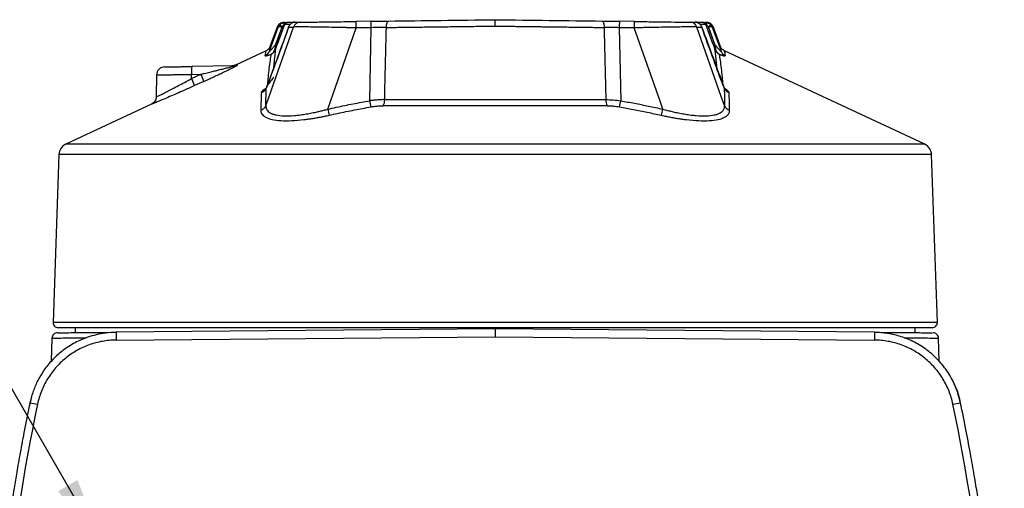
# Model space of a CAD drawing. Header units: millimetres. Extents: x 19 to 819, y 19 to 629.
# Tile 43 of 50: x 593 to 727, y 268 to 332. Entities that reach past the tile are written whole.
import ezdxf

# ---------------------------------------------------------------- set-up
doc = ezdxf.new("R2010")
doc.units = ezdxf.units.MM
doc.header["$LTSCALE"] = 3
doc.layers.add('DIMENSIONS', color=140, linetype='Continuous', lineweight=25)
doc.styles.add('SLDTEXTSTYLE0', font='TXT', dxfattribs={"width": 0.7})
doc.dimstyles.new('SLDDIMSTYLE3', dxfattribs={"dimtxt": 6.474023, "dimasz": 9.906, "dimexe": 0, "dimexo": 0.0625, "dimgap": 1.618506, "dimtad": 0, "dimtih": 1, "dimtoh": 1, "dimrnd": 1e-09, "dimzin": 4, "dimdsep": 46, "dimtxsty": 'SLDTEXTSTYLE0', "dimsah": 1, "dimcen": 0, "dimadec": 0, "dimazin": 1, "dimtfac": 1, "dimtofl": 0, "dimtmove": 0, "dimatfit": 3, "dimfxl": 0, "dimfrac": 2, "dimtolj": 1, "dimtzin": 12, "dimarcsym": 0})

# ---------------------------------------------------------------- blocks, each defined once
blk = doc.blocks.new('_D_7')
at = {"layer": 'DIMENSIONS'}
for p, q in [((548.61, 297.77), (546.44, 297.77)), ((546.44, 297.77), (546.44, 287.48)), ((567.85, 297.77), (570.03, 297.77)), ((570.03, 297.77), (570.03, 287.48)), ((587.57, 288.37), (576.96, 288.37)), ((604.11, 259.72), (587.57, 288.37)), ((546.44, 287.48), (548.61, 287.48)), ((570.03, 287.48), (567.85, 287.48))]:
    blk.add_line(p, q, dxfattribs=at)
blk.add_solid([(604.11, 259.72), (600.48, 269.07), (597.84, 267.54)], dxfattribs=at)
at = {"layer": 'DIMENSIONS', "char_height": 6.35, "attachment_point": 1, "style": 'SLDTEXTSTYLE0'}
for s, insert in [('%%c', (546.42, 307.41)), ('9.0', (556.19, 307.41)), ('0.35', (548.61, 295.67)), ('(4X)', (548.8, 283.93))]:
    blk.add_mtext(s, dxfattribs=dict(at, insert=insert))

msp = doc.modelspace()

# ---------------------------------------------------------------- linework, layer by layer
for p, q in [((640.459, 331.562), (638.424, 331.536)), ((676.304, 331.536), (674.269, 331.562)), ((626.58, 321.332), (629.897, 330.783)), ((626.618, 327.482), (627.81, 330.756)), ((627.66, 330.759), (626.683, 328.075)), ((627.502, 328.462), (628.34, 330.764)), ((627.516, 328.46), (628.365, 330.79)), ((628.67, 331.111), (627.682, 328.399)), ((629.229, 330.775), (629.24, 330.802)), ((634.549, 319.595), (638.437, 330.665)), ((640.472, 330.691), (638.437, 330.665)), ((640.268, 320.735), (640.472, 330.691)), ((674.256, 330.691), (674.46, 320.735)), ((676.291, 330.665), (674.256, 330.691)), ((679.803, 320.667), (676.291, 330.665)), ((688.148, 321.332), (684.831, 330.783)), ((685.488, 330.802), (685.499, 330.775)), ((687.046, 328.399), (686.058, 331.111)), ((686.364, 330.79), (687.212, 328.46)), ((686.388, 330.764), (686.364, 330.79)), ((686.388, 330.764), (687.226, 328.462)), ((686.918, 330.756), (688.11, 327.482)), ((688.045, 328.075), (687.068, 330.759)), ((626.168, 327.548), (622.009, 325.608)), ((687.212, 328.46), (687.226, 328.462)), ((715.853, 314.815), (688.56, 327.548)), ((621.821, 325.509), (616.06, 325.409)), ((611.263, 324.33), (611.209, 321.246)), ((616.021, 323.772), (617.282, 324.35)), ((616.021, 323.772), (616.022, 324.328)), ((616.022, 324.328), (617.282, 324.35)), ((617.684, 323.372), (616.424, 322.794)), ((626.138, 320.071), (626.58, 321.332)), ((642.313, 320.89), (672.416, 320.89)), ((680.179, 319.595), (679.803, 320.667)), ((688.59, 320.071), (688.148, 321.332)), ((610.575, 320.274), (598.875, 314.815)), ((672.611, 320.056), (642.117, 320.056)), ((715.853, 314.815), (598.875, 314.815)), ((597.956, 313.427), (597.157, 290.548)), ((716.772, 313.427), (597.956, 313.427)), ((717.571, 290.548), (716.772, 313.427)), ((717.571, 290.548), (597.157, 290.548)), ((600.166, 289.815), (600.166, 289.148)), ((657.364, 289.647), (605.729, 289.196)), ((657.364, 289.647), (657.364, 288.585)), ((708.999, 289.196), (657.364, 289.647)), ((714.562, 289.148), (714.562, 289.815)), ((597.004, 288.404), (596.893, 285.238)), ((605.729, 289.196), (605.065, 289.134)), ((605.729, 289.196), (605.738, 288.134)), ((605.738, 288.134), (657.364, 288.585)), ((657.364, 288.585), (708.99, 288.134)), ((708.999, 289.196), (708.99, 288.134)), ((710.762, 289.032), (708.999, 289.196)), ((717.835, 285.225), (717.724, 288.405)), ((594.004, 279.6), (593.929, 279.193)), ((594.138, 280.049), (594.004, 279.6)), ((594.004, 279.6), (594.011, 279.599)), ((594.011, 279.599), (595.04, 279.384)), ((719.688, 279.384), (720.718, 279.599)), ((720.718, 279.599), (720.724, 279.6)), ((720.804, 279.17), (720.724, 279.6))]:
    msp.add_line(p, q)
at = {"flags": 128}
for points in [[(628.733, 331.409), (628.697, 331.401), (628.663, 331.38), (628.631, 331.345), (628.603, 331.298), (628.578, 331.24), (628.559, 331.174), (628.545, 331.1), (628.537, 331.022)], [(642.537, 330.723), (642.547, 330.897), (642.567, 331.063), (642.597, 331.213), (642.635, 331.343), (642.681, 331.449), (642.732, 331.528), (642.787, 331.577), (642.845, 331.593)], [(671.883, 331.593), (671.941, 331.577), (671.996, 331.528), (672.047, 331.449), (672.093, 331.343), (672.131, 331.213), (672.161, 331.063), (672.181, 330.897), (672.191, 330.723)], [(686.191, 331.022), (686.183, 331.1), (686.169, 331.174), (686.15, 331.24), (686.126, 331.298), (686.097, 331.345), (686.065, 331.38), (686.031, 331.401), (685.995, 331.409)], [(627.991, 331.064), (628, 331.057), (628.02, 331.039), (628.053, 331.011), (628.097, 330.973), (628.149, 330.928), (628.209, 330.877), (628.273, 330.821), (628.34, 330.764)], [(628.037, 331.113), (628.044, 331.106), (628.064, 331.086), (628.095, 331.056), (628.135, 331.016), (628.185, 330.967), (628.241, 330.912), (628.301, 330.852), (628.365, 330.79)], [(686.364, 330.79), (686.427, 330.852), (686.487, 330.912), (686.543, 330.967), (686.593, 331.016), (686.634, 331.056), (686.664, 331.086), (686.684, 331.106), (686.691, 331.113)], [(686.737, 331.064), (686.729, 331.057), (686.708, 331.039), (686.675, 331.011), (686.631, 330.973), (686.579, 330.928), (686.519, 330.877), (686.455, 330.821), (686.388, 330.764)]]:
    msp.add_lwpolyline(points, dxfattribs=at)
for centre, radius, start, end in [((629.102, 330.953), 0.46, 90.7597, 160.02406), ((630.824, 330.452), 0.984, 90.8759, 160.30959), ((509.174, 329.173), 129.272, 0.6611, 1.04707), ((511.208, 329.2), 129.272, 0.6611, 1.04707), ((803.52, 329.2), 129.272, 178.95293, 179.3389), ((805.554, 329.173), 129.272, 178.95293, 179.3389), ((683.904, 330.452), 0.984, 19.69041, 89.1241), ((685.626, 330.953), 0.46, 19.97594, 89.2403), ((625.631, 327.848), 1.053, 293.54414, 339.67378), ((627.379, 327.817), 0.0987, 252.35509, 314.45874), ((687.349, 327.817), 0.0987, 225.54126, 287.64491), ((689.097, 327.848), 1.053, 200.32622, 246.45586), ((621.215, 324.685), 5.206, 172.00564, 183.92801), ((621.802, 326.594), 1.085, 271.0062, 295.18737), ((609.305, 320.435), 7.499, 18.3342, 26.41842), ((610.53, 321.002), 7.537, 18.33428, 26.37726), ((625.229, 322.857), 1.036, 286.55026, 337.66188), ((689.5, 322.857), 1.036, 202.33812, 253.44974), ((662.855, 324.636), 22.921, 189.79898, 191.9203), ((640.567, 320.859), 1.746, 332.61644, 1.002), ((674.161, 320.859), 1.746, 178.998, 207.38356), ((651.873, 324.636), 22.921, 348.0797, 350.20102), ((651.922, 323.386), 17.782, 192.30928, 195.07339), ((662.806, 323.386), 17.782, 344.92661, 347.69073), ((599.548, 313.371), 1.594, 115.01, 178), ((715.18, 313.371), 1.594, 2, 64.99), ((597.865, 290.523), 0.708, 178, 270), ((716.863, 290.523), 0.708, 270, 2)]:
    msp.add_arc(centre, radius, start, end)
for points, knots in [([(628.577, 331.407), (628.479, 331.397), (628.28, 331.377), (628.008, 331.235), (627.784, 331.025), (627.699, 330.843), (627.658, 330.754)], [0, 0, 0, 0, 0.2442056, 0.4999999, 0.7557942, 1, 1, 1, 1]), ([(628.037, 331.113), (628.058, 331.134), (628.1, 331.174), (628.167, 331.225), (628.232, 331.268), (628.296, 331.303), (628.379, 331.341), (628.485, 331.377), (628.611, 331.403), (628.693, 331.407), (628.733, 331.409)], [0, 0, 0, 0, 0.11520634, 0.22318528, 0.32352341, 0.41596661, 0.50039871, 0.67769002, 0.8441873, 1, 1, 1, 1]), ([(628.733, 331.409), (628.835, 331.41), (628.926, 331.411), (629.054, 331.413), (629.092, 331.413), (629.096, 331.413)], [0, 0, 0, 0, 0.5, 0.5, 1, 1, 1, 1]), ([(630.132, 331.427), (629.938, 331.424), (629.45, 331.418), (629.229, 331.415), (629.096, 331.413)], [0, 0, 0, 0, 0.3961976, 1, 1, 1, 1]), ([(630.132, 331.427), (630.108, 331.426), (630.059, 331.424), (629.982, 331.414), (629.902, 331.397), (629.82, 331.371), (629.709, 331.325), (629.561, 331.24), (629.462, 331.14), (629.407, 331.085)], [0, 0, 0, 0, 0.0918079, 0.1877003, 0.2878126, 0.3921742, 0.5007007, 0.722354, 1, 1, 1, 1]), ([(630.809, 331.436), (630.866, 331.437), (630.966, 331.438), (631.178, 331.441), (631.259, 331.442), (631.441, 331.444), (631.544, 331.445), (631.877, 331.45), (632.134, 331.453), (632.717, 331.461), (633.045, 331.465), (633.745, 331.474), (634.119, 331.479), (634.713, 331.487), (634.918, 331.49), (635.333, 331.495), (635.543, 331.498), (636.182, 331.506), (636.619, 331.512), (637.514, 331.524), (637.97, 331.53), (638.424, 331.536)], [0, 0, 0, 0, 0.125, 0.125, 0.1875, 0.1875, 0.25, 0.25, 0.375, 0.375, 0.5, 0.5, 0.625, 0.625, 0.6875, 0.6875, 0.75, 0.75, 0.875, 0.875, 1, 1, 1, 1]), ([(642.845, 331.593), (645.176, 331.624), (647.573, 331.655), (652.435, 331.719), (654.9, 331.751), (657.364, 331.783)], [0, 0, 0, 0, 0.5, 0.5, 1, 1, 1, 1]), ([(657.364, 330.913), (657.364, 330.946), (657.364, 331.012), (657.364, 331.108), (657.364, 331.201), (657.364, 331.288), (657.364, 331.369), (657.363, 331.442), (657.363, 331.507), (657.363, 331.564), (657.363, 331.614), (657.363, 331.655), (657.363, 331.689), (657.363, 331.717), (657.364, 331.738), (657.364, 331.755), (657.364, 331.767), (657.364, 331.775), (657.364, 331.78), (657.364, 331.783), (657.364, 331.783), (657.364, 331.783)], [0, 0, 0, 0, 0.0699344, 0.1397883, 0.2090848, 0.2773589, 0.3441731, 0.4091311, 0.4718877, 0.5321545, 0.5897028, 0.644362, 0.6960161, 0.7445977, 0.7900812, 0.8324759, 0.8718183, 0.9081655, 0.9415897, 0.9721723, 1, 1, 1, 1]), ([(657.364, 331.783), (659.828, 331.751), (662.293, 331.719), (667.155, 331.655), (669.552, 331.624), (671.883, 331.593)], [0, 0, 0, 0, 0.5, 0.5, 1, 1, 1, 1]), ([(671.883, 331.593), (671.969, 331.592), (672.141, 331.59), (672.401, 331.587), (672.663, 331.583), (672.927, 331.58), (673.192, 331.576), (673.459, 331.573), (673.728, 331.569), (673.998, 331.566), (674.179, 331.563), (674.269, 331.562)], [0, 0, 0, 0, 0.1117971, 0.2230674, 0.3339618, 0.4446326, 0.5552334, 0.6659178, 0.776839, 0.8881495, 1, 1, 1, 1]), ([(676.304, 331.536), (677.215, 331.524), (678.104, 331.512), (679.83, 331.489), (680.62, 331.479), (682.037, 331.461), (682.623, 331.453), (683.295, 331.444), (683.477, 331.442), (683.76, 331.438), (683.862, 331.437), (683.919, 331.436)], [0, 0, 0, 0, 0.25, 0.25, 0.5, 0.5, 0.75, 0.75, 0.875, 0.875, 1, 1, 1, 1]), ([(685.321, 331.085), (685.299, 331.109), (685.256, 331.156), (685.186, 331.216), (685.118, 331.265), (685.053, 331.304), (684.966, 331.349), (684.855, 331.39), (684.722, 331.421), (684.637, 331.425), (684.596, 331.427)], [0, 0, 0, 0, 0.11754347, 0.22678194, 0.32714336, 0.41827654, 0.50001838, 0.6783019, 0.84492116, 1, 1, 1, 1]), ([(685.632, 331.413), (685.499, 331.415), (685.278, 331.418), (684.79, 331.424), (684.596, 331.427)], [0, 0, 0, 0, 0.6038024, 1, 1, 1, 1]), ([(685.632, 331.413), (685.634, 331.413), (685.637, 331.413), (685.651, 331.413), (685.672, 331.413), (685.701, 331.413), (685.754, 331.412), (685.846, 331.411), (685.945, 331.409), (685.995, 331.409)], [0, 0, 0, 0, 0.099962, 0.1986433, 0.2973395, 0.3973458, 0.4999078, 0.7470203, 1, 1, 1, 1]), ([(685.995, 331.409), (686.025, 331.408), (686.085, 331.405), (686.178, 331.391), (686.275, 331.367), (686.394, 331.324), (686.541, 331.248), (686.638, 331.161), (686.691, 331.113)], [0, 0, 0, 0, 0.1160852, 0.2381547, 0.3663596, 0.5006423, 0.7262851, 1, 1, 1, 1]), ([(687.07, 330.754), (687.029, 330.843), (686.944, 331.025), (686.72, 331.235), (686.448, 331.377), (686.249, 331.397), (686.151, 331.407)], [0, 0, 0, 0, 0.2442058, 0.5000001, 0.7557944, 1, 1, 1, 1]), ([(629.268, 330.817), (628.815, 329.58), (627.831, 326.891), (626.847, 324.202), (626.315, 322.75)], [0, 0, 0, 0, 0.4597709, 1, 1, 1, 1]), ([(627.658, 330.754), (627.659, 330.754), (627.66, 330.754), (627.674, 330.754), (627.695, 330.755), (627.724, 330.755), (627.762, 330.756), (627.794, 330.756), (627.81, 330.756)], [0, 0, 0, 0, 0.1666668, 0.3333336, 0.5000003, 0.666667, 0.8333335, 1, 1, 1, 1]), ([(627.81, 330.756), (627.821, 330.783), (627.839, 330.829), (627.866, 330.882), (627.897, 330.936), (627.935, 330.996), (627.974, 331.042), (627.991, 331.064)], [0, 0, 0, 0, 0.2453409, 0.4133284, 0.4999873, 0.7663149, 1, 1, 1, 1]), ([(628.34, 330.764), (628.318, 330.767), (628.273, 330.774), (628.202, 330.784), (628.128, 330.793), (628.054, 330.799), (627.991, 330.802), (627.924, 330.801), (627.867, 330.794), (627.826, 330.777), (627.815, 330.763), (627.81, 330.756)], [0, 0, 0, 0, 0.0842272, 0.1767339, 0.2773411, 0.3854552, 0.500005, 0.5810376, 0.7494642, 0.8906664, 1, 1, 1, 1]), ([(629.446, 331.121), (629.348, 331.119), (628.964, 331.114), (628.795, 331.112), (628.67, 331.111)], [0, 0, 0, 0, 0.2529159, 1, 1, 1, 1]), ([(629.229, 330.775), (629.231, 330.791), (629.233, 330.81), (629.267, 330.817), (629.272, 330.818)], [0, 0, 0, 0, 0.8495599, 1, 1, 1, 1]), ([(638.437, 330.665), (638.343, 330.667), (638.162, 330.672), (637.901, 330.678), (637.66, 330.684), (637.441, 330.689), (637.243, 330.693), (637.069, 330.697), (636.696, 330.706), (636.149, 330.718), (635.156, 330.738), (634.005, 330.761), (632.738, 330.78), (631.669, 330.793), (630.995, 330.797), (630.61, 330.797), (630.406, 330.796), (630.231, 330.795), (630.087, 330.792), (629.972, 330.788), (629.922, 330.785), (629.897, 330.783)], [0, 0, 0, 0, 0.02309, 0.0445569, 0.0643449, 0.0824046, 0.0986929, 0.1131726, 0.1258118, 0.1913547, 0.250535, 0.3810541, 0.5001994, 0.6274412, 0.7498811, 0.7914194, 0.8331159, 0.8748966, 0.9166868, 0.9584121, 1, 1, 1, 1]), ([(642.537, 330.723), (642.755, 330.725), (643.204, 330.731), (643.905, 330.74), (644.652, 330.75), (645.447, 330.76), (646.29, 330.771), (647.181, 330.782), (648.12, 330.794), (649.109, 330.807), (650.146, 330.82), (651.231, 330.834), (652.365, 330.849), (653.548, 330.864), (654.778, 330.88), (656.055, 330.896), (656.923, 330.907), (657.364, 330.913)], [0, 0, 0, 0, 0.0456666, 0.0943345, 0.1460034, 0.200673, 0.2583431, 0.3190134, 0.3826836, 0.4493534, 0.5190224, 0.5916903, 0.6673567, 0.7460213, 0.8276837, 0.9123434, 1, 1, 1, 1]), ([(657.364, 330.913), (657.594, 330.91), (658.05, 330.904), (658.728, 330.895), (659.394, 330.887), (660.047, 330.878), (660.688, 330.87), (661.315, 330.862), (661.93, 330.854), (662.533, 330.847), (663.122, 330.839), (663.698, 330.832), (664.261, 330.824), (664.811, 330.817), (665.349, 330.811), (665.873, 330.804), (666.384, 330.797), (666.882, 330.791), (667.367, 330.785), (667.839, 330.779), (668.298, 330.773), (668.744, 330.767), (669.178, 330.761), (669.598, 330.756), (670.006, 330.751), (670.401, 330.746), (670.783, 330.741), (671.153, 330.736), (671.51, 330.731), (671.855, 330.727), (672.08, 330.724), (672.191, 330.723)], [0, 0, 0, 0, 0.0457142, 0.0906267, 0.1347372, 0.1780459, 0.2205527, 0.2622574, 0.30316, 0.3432606, 0.3825589, 0.4210551, 0.4587489, 0.4956405, 0.5317297, 0.5670164, 0.6015007, 0.6351825, 0.6680618, 0.7001385, 0.7314125, 0.7618839, 0.7915525, 0.8204184, 0.8484816, 0.8757419, 0.9021993, 0.9278539, 0.9527056, 0.9767543, 1, 1, 1, 1]), ([(684.831, 330.783), (684.818, 330.784), (684.792, 330.786), (684.742, 330.788), (684.683, 330.79), (684.614, 330.792), (684.535, 330.794), (684.448, 330.795), (684.352, 330.796), (684.246, 330.797), (684.132, 330.797), (684.01, 330.797), (683.687, 330.796), (683.056, 330.793), (681.986, 330.779), (680.717, 330.761), (679.565, 330.738), (678.57, 330.717), (677.947, 330.703), (677.389, 330.691), (676.882, 330.679), (676.501, 330.67), (676.291, 330.665)], [0, 0, 0, 0, 0.0227015, 0.045454, 0.068246, 0.0910657, 0.1139011, 0.1367401, 0.1595704, 0.1823798, 0.2051562, 0.2278876, 0.2505621, 0.373051, 0.500364, 0.6194584, 0.7499466, 0.8096019, 0.8749647, 0.9063612, 0.9482336, 1, 1, 1, 1]), ([(686.058, 331.111), (685.933, 331.112), (685.764, 331.114), (685.38, 331.119), (685.282, 331.121)], [0, 0, 0, 0, 0.7470899, 1, 1, 1, 1]), ([(685.499, 330.775), (685.489, 330.802), (685.472, 330.847), (685.445, 330.901), (685.415, 330.956), (685.377, 331.016), (685.339, 331.063), (685.321, 331.085)], [0, 0, 0, 0, 0.2409992, 0.4089398, 0.4999869, 0.7661239, 1, 1, 1, 1]), ([(685.456, 330.818), (685.461, 330.817), (685.496, 330.81), (685.497, 330.791), (685.499, 330.775)], [0, 0, 0, 0, 0.1504656, 1, 1, 1, 1]), ([(688.405, 322.77), (687.976, 323.944), (686.994, 326.626), (686.012, 329.308), (685.46, 330.817)], [0, 0, 0, 0, 0.437624, 1, 1, 1, 1]), ([(686.364, 330.79), (686.334, 330.848), (686.302, 330.899), (686.243, 330.978), (686.215, 331.006), (686.191, 331.022)], [0, 0, 0, 0, 0.5, 0.5, 1, 1, 1, 1]), ([(686.918, 330.756), (686.915, 330.76), (686.909, 330.77), (686.891, 330.782), (686.855, 330.794), (686.804, 330.801), (686.724, 330.802), (686.63, 330.796), (686.506, 330.782), (686.425, 330.769), (686.388, 330.764)], [0, 0, 0, 0, 0.0695466, 0.1527246, 0.2502412, 0.4216926, 0.5004943, 0.6876448, 0.8550895, 1, 1, 1, 1]), ([(686.737, 331.064), (686.754, 331.042), (686.793, 330.996), (686.836, 330.929), (686.88, 330.849), (686.903, 330.794), (686.918, 330.756)], [0, 0, 0, 0, 0.2336346, 0.4997359, 0.6604015, 1, 1, 1, 1]), ([(686.918, 330.756), (686.934, 330.756), (686.966, 330.756), (687.004, 330.755), (687.033, 330.755), (687.054, 330.754), (687.068, 330.754), (687.069, 330.754), (687.07, 330.754)], [0, 0, 0, 0, 0.1666665, 0.333333, 0.4999997, 0.6666664, 0.8333332, 1, 1, 1, 1]), ([(626.051, 326.883), (626.093, 327.143), (626.156, 327.533), (626.148, 327.484), (626.145, 327.468)], [0, 0, 0, 0, 0.66756081, 1, 1, 1, 1]), ([(626.708, 328.143), (626.646, 328.016), (626.522, 327.761), (626.28, 327.616), (626.158, 327.544)], [0, 0, 0, 0, 0.50000001, 1, 1, 1, 1]), ([(626.618, 327.482), (626.617, 327.478), (626.615, 327.469), (626.619, 327.465), (626.628, 327.466), (626.643, 327.475), (626.669, 327.495), (626.713, 327.536), (626.785, 327.61), (626.889, 327.724), (627.007, 327.86), (627.135, 328.01), (627.257, 328.157), (627.382, 328.311), (627.462, 328.412), (627.502, 328.462)], [0, 0, 0, 0, 0.02480059, 0.04871887, 0.07280607, 0.0980894, 0.12546094, 0.18156339, 0.25075017, 0.36011404, 0.50044836, 0.61337663, 0.74998758, 0.87473596, 1, 1, 1, 1]), ([(626.697, 328.07), (626.699, 328.085), (626.706, 328.132), (626.653, 327.743), (626.618, 327.482)], [0, 0, 0, 0, 0.3289761, 1, 1, 1, 1]), ([(627.449, 327.746), (627.396, 327.597), (627.316, 327.463), (627.118, 327.235), (627.001, 327.141), (626.866, 327.071)], [0, 0, 0, 0, 0.5, 0.5, 1, 1, 1, 1]), ([(626.866, 327.071), (626.987, 327.139), (627.089, 327.229), (627.253, 327.449), (627.315, 327.579), (627.35, 327.723)], [0, 0, 0, 0, 0.5, 0.5, 1, 1, 1, 1]), ([(627.449, 327.746), (627.413, 327.473), (627.342, 326.926), (627.232, 325.973), (627.174, 325.287), (627.153, 325.038)], [0, 0, 0, 0, 0.3879453, 0.778166, 1, 1, 1, 1]), ([(627.35, 327.723), (627.379, 327.843), (627.406, 327.965), (627.461, 328.21), (627.488, 328.333), (627.516, 328.458)], [0, 0, 0, 0, 0.5, 0.5, 1, 1, 1, 1]), ([(627.449, 327.746), (627.459, 327.777), (627.481, 327.839), (627.516, 327.938), (627.554, 328.044), (627.594, 328.156), (627.637, 328.276), (627.667, 328.357), (627.682, 328.399)], [0, 0, 0, 0, 0.14618537, 0.29959757, 0.46104266, 0.63121231, 0.81069707, 1, 1, 1, 1]), ([(627.682, 328.399), (627.681, 328.4), (627.664, 328.406), (627.599, 328.429), (627.554, 328.446), (627.516, 328.46)], [0, 0, 0, 0, 0.5, 0.5, 1, 1, 1, 1]), ([(687.212, 328.46), (687.174, 328.446), (687.129, 328.429), (687.064, 328.406), (687.047, 328.4), (687.046, 328.399)], [0, 0, 0, 0, 0.5, 0.5, 1, 1, 1, 1]), ([(687.046, 328.399), (687.064, 328.349), (687.099, 328.252), (687.15, 328.111), (687.197, 327.98), (687.24, 327.859), (687.267, 327.783), (687.28, 327.746)], [0, 0, 0, 0, 0.2259772, 0.4379529, 0.6368404, 0.8237453, 1, 1, 1, 1]), ([(687.213, 328.458), (687.24, 328.334), (687.267, 328.209), (687.322, 327.963), (687.35, 327.841), (687.379, 327.723)], [0, 0, 0, 0, 0.5, 0.5, 1, 1, 1, 1]), ([(687.226, 328.462), (687.266, 328.412), (687.346, 328.312), (687.507, 328.113), (687.676, 327.911), (687.839, 327.724), (687.942, 327.611), (688.016, 327.536), (688.069, 327.486), (688.111, 327.456), (688.111, 327.474), (688.11, 327.482)], [0, 0, 0, 0, 0.1243361, 0.2503707, 0.5000753, 0.6404723, 0.7499596, 0.8192409, 0.8754769, 0.9398526, 1, 1, 1, 1]), ([(687.862, 327.071), (687.728, 327.14), (687.61, 327.234), (687.411, 327.464), (687.333, 327.596), (687.28, 327.746)], [0, 0, 0, 0, 0.5, 0.5, 1, 1, 1, 1]), ([(687.578, 325.031), (687.57, 325.125), (687.534, 325.575), (687.458, 326.287), (687.362, 327.126), (687.306, 327.544), (687.28, 327.746)], [0, 0, 0, 0, 0.08143206, 0.39062014, 0.70526515, 1, 1, 1, 1]), ([(687.379, 327.723), (687.414, 327.577), (687.474, 327.451), (687.639, 327.229), (687.741, 327.138), (687.862, 327.071)], [0, 0, 0, 0, 0.5, 0.5, 1, 1, 1, 1]), ([(688.57, 327.544), (688.448, 327.616), (688.206, 327.761), (688.082, 328.016), (688.02, 328.143)], [0, 0, 0, 0, 0.5, 1, 1, 1, 1]), ([(688.11, 327.482), (688.075, 327.743), (688.023, 328.132), (688.029, 328.085), (688.031, 328.07)], [0, 0, 0, 0, 0.6710314, 1, 1, 1, 1]), ([(688.583, 327.468), (688.58, 327.484), (688.572, 327.533), (688.635, 327.143), (688.677, 326.883)], [0, 0, 0, 0, 0.3324391, 1, 1, 1, 1]), ([(626.051, 326.883), (626.051, 326.879), (626.051, 326.87), (626.062, 326.862), (626.08, 326.857), (626.115, 326.855), (626.177, 326.862), (626.289, 326.885), (626.441, 326.927), (626.638, 326.99), (626.788, 327.043), (626.866, 327.071)], [0, 0, 0, 0, 0.0620236, 0.1239976, 0.1863869, 0.2496458, 0.3733087, 0.4989837, 0.6581778, 0.8237988, 1, 1, 1, 1]), ([(626.388, 322.948), (626.415, 323.292), (626.476, 324.078), (626.601, 325.193), (626.743, 326.272), (626.826, 326.81), (626.866, 327.071)], [0, 0, 0, 0, 0.202495, 0.462307, 0.7384427, 1, 1, 1, 1]), ([(687.862, 327.071), (687.902, 327.057), (687.98, 327.029), (688.09, 326.991), (688.192, 326.958), (688.285, 326.929), (688.37, 326.905), (688.461, 326.881), (688.551, 326.862), (688.625, 326.854), (688.672, 326.859), (688.675, 326.875), (688.677, 326.883)], [0, 0, 0, 0, 0.0897627, 0.1763608, 0.2602473, 0.3419186, 0.4219101, 0.5007887, 0.6270073, 0.7504991, 0.8749569, 1, 1, 1, 1]), ([(687.862, 327.071), (687.902, 326.81), (687.985, 326.272), (688.127, 325.193), (688.252, 324.078), (688.313, 323.292), (688.34, 322.948)], [0, 0, 0, 0, 0.2615571, 0.5376926, 0.7975043, 1, 1, 1, 1]), ([(612.343, 325.344), (612.207, 325.327), (611.926, 325.291), (611.565, 325.041), (611.314, 324.679), (611.279, 324.398), (611.262, 324.263)], [0, 0, 0, 0, 0.2405541, 0.5, 0.7594459, 1, 1, 1, 1]), ([(612.343, 325.344), (612.343, 325.344), (612.345, 325.344), (612.359, 325.344), (612.38, 325.344), (612.411, 325.345), (612.469, 325.346), (612.574, 325.348), (612.75, 325.351), (612.967, 325.355), (613.29, 325.36), (613.743, 325.368), (614.343, 325.379), (614.877, 325.388), (615.332, 325.396), (615.693, 325.402), (615.938, 325.406), (616.06, 325.409)], [0, 0, 0, 0, 0.0311657, 0.0622408, 0.0932951, 0.1243985, 0.1556206, 0.2312407, 0.30695, 0.3786778, 0.4504959, 0.5835832, 0.6990766, 0.8146597, 0.8765117, 0.938109, 1, 1, 1, 1]), ([(617.282, 324.35), (617.436, 324.386), (617.725, 324.455), (618.13, 324.552), (618.601, 324.665), (619.123, 324.792), (619.751, 324.947), (620.339, 325.094), (620.847, 325.224), (621.216, 325.321), (621.457, 325.387), (621.624, 325.434), (621.734, 325.467), (621.805, 325.492), (621.84, 325.507), (621.828, 325.508), (621.821, 325.509)], [0, 0, 0, 0, 0.0946754, 0.1779416, 0.2498001, 0.3843217, 0.4996536, 0.637786, 0.7493804, 0.8184083, 0.8744293, 0.9086673, 0.936889, 0.9601424, 0.9802676, 1, 1, 1, 1]), ([(617.684, 323.372), (617.801, 323.426), (618.03, 323.531), (618.37, 323.688), (618.702, 323.841), (619.153, 324.052), (619.705, 324.311), (620.381, 324.633), (621.013, 324.939), (621.525, 325.193), (621.873, 325.372), (622.069, 325.478), (622.186, 325.545), (622.248, 325.584), (622.277, 325.608), (622.268, 325.611), (622.264, 325.612)], [0, 0, 0, 0, 0.06464318, 0.12774028, 0.18934286, 0.24950315, 0.37994778, 0.49910733, 0.63422927, 0.74862221, 0.81549524, 0.87393586, 0.9076317, 0.93904959, 0.96939312, 1, 1, 1, 1]), ([(622.009, 325.608), (621.937, 325.579), (621.794, 325.521), (621.64, 325.51), (621.563, 325.505)], [0, 0, 0, 0, 0.4999965, 1, 1, 1, 1]), ([(622.009, 325.608), (622.009, 325.608), (621.923, 325.606), (622.094, 325.609), (622.264, 325.612)], [0, 0, 0, 0, 0.000991, 1, 1, 1, 1]), ([(611.21, 321.251), (611.228, 321.261), (611.266, 321.279), (611.57, 321.429), (612.038, 321.663), (612.652, 321.974), (613.395, 322.357), (614.2, 322.778), (615.09, 323.257), (615.694, 323.591), (616.021, 323.772)], [0, 0, 0, 0, 0.1213848, 0.2453475, 0.3664452, 0.4938347, 0.6145928, 0.7459395, 0.8627337, 1, 1, 1, 1]), ([(611.262, 324.263), (611.263, 324.263), (611.265, 324.263), (611.281, 324.263), (611.307, 324.264), (611.344, 324.264), (611.391, 324.265), (611.45, 324.266), (611.519, 324.267), (611.6, 324.268), (611.692, 324.269), (611.794, 324.27), (611.908, 324.272), (612.033, 324.274), (612.169, 324.275), (612.315, 324.277), (612.472, 324.28), (612.641, 324.282), (612.826, 324.284), (613.032, 324.287), (613.262, 324.29), (613.516, 324.294), (613.797, 324.298), (614.104, 324.302), (614.438, 324.307), (614.798, 324.311), (615.184, 324.317), (615.594, 324.322), (615.877, 324.326), (616.022, 324.328)], [0, 0, 0, 0, 0.0297467, 0.0596925, 0.0898373, 0.1201812, 0.1507241, 0.181466, 0.2124069, 0.2435468, 0.2748858, 0.3064237, 0.3381606, 0.3700966, 0.4022314, 0.4345653, 0.4670981, 0.4998298, 0.5338292, 0.5701233, 0.6087121, 0.6495952, 0.6927726, 0.7382439, 0.7860088, 0.8360672, 0.8884187, 0.9430631, 1, 1, 1, 1]), ([(627.206, 323.974), (626.987, 323.701), (626.667, 323.301), (626.385, 322.878), (626.316, 322.745), (626.313, 322.739)], [0, 0, 0, 0, 0.6730839, 0.9842721, 1, 1, 1, 1]), ([(616.424, 322.794), (616.058, 322.628), (615.324, 322.294), (614.255, 321.822), (613.249, 321.387), (612.349, 321.006), (611.59, 320.69), (611.018, 320.454), (610.643, 320.301), (610.598, 320.283), (610.575, 320.274)], [0, 0, 0, 0, 0.1243666, 0.2499038, 0.3750514, 0.5004639, 0.6253508, 0.7507632, 0.8762007, 1, 1, 1, 1]), ([(625.524, 321.863), (625.516, 321.716), (625.5, 321.419), (625.48, 320.958), (625.463, 320.48), (625.45, 319.984), (625.446, 319.644), (625.443, 319.472)], [0, 0, 0, 0, 0.1912935, 0.386881, 0.5868259, 0.7911833, 1, 1, 1, 1]), ([(625.524, 321.863), (625.541, 321.913), (625.575, 322.013), (625.786, 322.218), (626.037, 322.369), (626.183, 322.457)], [0, 0, 0, 0, 0.2942167, 0.58987812, 1, 1, 1, 1]), ([(626.138, 320.071), (626.138, 320.245), (626.139, 320.587), (626.146, 321.085), (626.156, 321.563), (626.17, 322.022), (626.181, 322.317), (626.187, 322.463)], [0, 0, 0, 0, 0.2103568, 0.4155192, 0.6155032, 0.8103246, 1, 1, 1, 1]), ([(626.252, 322.623), (626.247, 322.613), (626.217, 322.557), (626.2, 322.505), (626.187, 322.463)], [0, 0, 0, 0, 0.1804425, 1, 1, 1, 1]), ([(688.541, 322.463), (688.529, 322.505), (688.515, 322.556), (688.479, 322.615), (688.472, 322.626)], [0, 0, 0, 0, 0.811483, 1, 1, 1, 1]), ([(688.541, 322.463), (688.547, 322.317), (688.558, 322.022), (688.572, 321.563), (688.582, 321.085), (688.589, 320.587), (688.59, 320.245), (688.59, 320.071)], [0, 0, 0, 0, 0.1896781, 0.384501, 0.5844849, 0.789646, 1, 1, 1, 1]), ([(688.545, 322.457), (688.691, 322.369), (688.942, 322.218), (689.153, 322.013), (689.187, 321.913), (689.204, 321.863)], [0, 0, 0, 0, 0.41017901, 0.70548427, 1, 1, 1, 1]), ([(689.285, 319.472), (689.282, 319.644), (689.278, 319.984), (689.265, 320.48), (689.248, 320.958), (689.228, 321.419), (689.212, 321.716), (689.204, 321.863)], [0, 0, 0, 0, 0.2088173, 0.4131749, 0.6131198, 0.808707, 1, 1, 1, 1]), ([(611.209, 321.251), (611.2, 321.151), (611.18, 320.946), (611.043, 320.664), (610.841, 320.424), (610.662, 320.323), (610.575, 320.273)], [0, 0, 0, 0, 0.2450636, 0.5, 0.7549364, 1, 1, 1, 1]), ([(634.549, 319.595), (634.938, 319.68), (635.711, 319.85), (636.867, 320.091), (638.011, 320.319), (639.143, 320.535), (639.894, 320.669), (640.268, 320.735)], [0, 0, 0, 0, 0.2049187, 0.407362, 0.6073456, 0.8048859, 1, 1, 1, 1]), ([(642.313, 320.89), (642.241, 320.889), (642.096, 320.888), (641.876, 320.882), (641.652, 320.872), (641.426, 320.858), (641.197, 320.841), (640.967, 320.82), (640.734, 320.796), (640.501, 320.768), (640.346, 320.746), (640.268, 320.735)], [0, 0, 0, 0, 0.1089421, 0.2184898, 0.3286192, 0.4393041, 0.5505157, 0.6622234, 0.7743954, 0.8869988, 1, 1, 1, 1]), ([(674.46, 320.735), (674.771, 320.68), (675.396, 320.569), (676.337, 320.392), (677.286, 320.207), (678.243, 320.012), (679.209, 319.808), (679.855, 319.666), (680.179, 319.595)], [0, 0, 0, 0, 0.1624272, 0.3265373, 0.4923401, 0.6598453, 0.8290623, 1, 1, 1, 1]), ([(625.443, 319.472), (625.594, 319.513), (625.743, 319.59), (625.987, 319.801), (626.081, 319.933), (626.138, 320.071)], [0, 0, 0, 0, 0.5, 0.5, 1, 1, 1, 1]), ([(625.443, 319.472), (625.444, 319.439), (625.445, 319.373), (625.458, 319.278), (625.48, 319.186), (625.511, 319.097), (625.552, 319.012), (625.637, 318.872), (625.802, 318.69), (626.209, 318.419), (626.949, 318.163), (628.168, 318.012), (629.646, 318.01), (630.918, 318.116), (631.857, 318.235), (632.413, 318.315), (632.981, 318.408), (633.562, 318.514), (634.154, 318.631), (634.551, 318.718), (634.752, 318.762)], [0, 0, 0, 0, 0.0212262, 0.04226727, 0.06314137, 0.08386705, 0.10446318, 0.12494894, 0.18807397, 0.25016267, 0.37465738, 0.49925462, 0.62159492, 0.74938104, 0.78946104, 0.83011874, 0.87143049, 0.91346911, 0.95630378, 1, 1, 1, 1]), ([(626.138, 320.071), (626.137, 320.037), (626.136, 319.97), (626.145, 319.872), (626.162, 319.778), (626.187, 319.689), (626.221, 319.604), (626.293, 319.463), (626.436, 319.282), (626.71, 319.08), (627.067, 318.917), (627.658, 318.751), (628.596, 318.65), (629.723, 318.688), (630.694, 318.789), (631.439, 318.896), (632.212, 319.034), (632.891, 319.177), (633.494, 319.318), (634.014, 319.448), (634.367, 319.545), (634.549, 319.595)], [0, 0, 0, 0, 0.0216739, 0.0430098, 0.0640044, 0.084655, 0.1049591, 0.1249149, 0.1884826, 0.2500844, 0.3126232, 0.3745674, 0.4992056, 0.6242812, 0.6853401, 0.7494488, 0.8099833, 0.8744022, 0.9139342, 0.9558297, 1, 1, 1, 1]), ([(634.752, 318.762), (635.135, 318.846), (635.897, 319.015), (637.039, 319.255), (638.174, 319.483), (639.302, 319.7), (640.053, 319.835), (640.428, 319.902)], [0, 0, 0, 0, 0.2032328, 0.4047051, 0.6045573, 0.8029371, 1, 1, 1, 1]), ([(640.428, 319.902), (640.499, 319.914), (640.641, 319.939), (640.855, 319.969), (641.067, 319.996), (641.304, 320.02), (641.563, 320.04), (641.843, 320.054), (642.026, 320.056), (642.117, 320.056)], [0, 0, 0, 0, 0.1257462, 0.2506099, 0.3749464, 0.499117, 0.6664914, 0.83314, 1, 1, 1, 1]), ([(672.611, 320.056), (672.679, 320.056), (672.816, 320.055), (673.024, 320.047), (673.234, 320.035), (673.516, 320.012), (673.872, 319.973), (674.157, 319.926), (674.3, 319.902)], [0, 0, 0, 0, 0.1250077, 0.2495806, 0.3741092, 0.4989836, 0.7480455, 1, 1, 1, 1]), ([(674.3, 319.902), (674.612, 319.846), (675.238, 319.734), (676.176, 319.556), (677.12, 319.37), (678.068, 319.176), (679.021, 318.973), (679.657, 318.832), (679.976, 318.762)], [0, 0, 0, 0, 0.164132, 0.3291601, 0.4951754, 0.6622653, 0.8305134, 1, 1, 1, 1]), ([(679.976, 318.762), (680.086, 318.737), (680.304, 318.689), (680.63, 318.621), (680.952, 318.556), (681.272, 318.495), (681.588, 318.437), (681.901, 318.383), (682.21, 318.333), (682.515, 318.286), (682.816, 318.243), (683.113, 318.204), (683.882, 318.11), (685.073, 318.01), (686.551, 318.012), (687.772, 318.162), (688.515, 318.417), (688.924, 318.688), (689.114, 318.896), (689.221, 319.096), (689.277, 319.277), (689.282, 319.406), (689.285, 319.472)], [0, 0, 0, 0, 0.0238899, 0.0475164, 0.0708894, 0.0940196, 0.1169178, 0.1395949, 0.1620626, 0.1843324, 0.2064166, 0.2283274, 0.2500776, 0.3777269, 0.4999325, 0.6246397, 0.7492242, 0.8114505, 0.8747153, 0.9159061, 0.9576173, 1, 1, 1, 1]), ([(680.179, 319.595), (680.288, 319.565), (680.504, 319.505), (680.823, 319.422), (681.132, 319.344), (681.432, 319.271), (681.894, 319.165), (682.506, 319.036), (683.278, 318.898), (684.021, 318.791), (684.992, 318.688), (686.12, 318.65), (687.062, 318.75), (687.657, 318.915), (688.016, 319.079), (688.291, 319.281), (688.455, 319.488), (688.545, 319.689), (688.589, 319.871), (688.59, 320.004), (688.59, 320.071)], [0, 0, 0, 0, 0.0265979, 0.0523993, 0.0773841, 0.1015336, 0.12483, 0.1892254, 0.2497407, 0.3136288, 0.3744882, 0.4995655, 0.6244584, 0.6867215, 0.7495853, 0.8112492, 0.8748881, 0.9152041, 0.9569151, 1, 1, 1, 1]), ([(688.59, 320.071), (688.647, 319.933), (688.741, 319.8), (688.985, 319.59), (689.134, 319.513), (689.285, 319.472)], [0, 0, 0, 0, 0.5, 0.5, 1, 1, 1, 1]), ([(716.863, 289.815), (716.863, 289.815), (710.594, 289.815), (688.278, 289.815), (673.144, 289.815), (641.584, 289.815), (626.45, 289.815), (604.134, 289.815), (597.865, 289.815), (597.865, 289.815)], [0, 0, 0, 0, 0.25, 0.25, 0.5, 0.5, 0.75, 0.75, 1, 1, 1, 1]), ([(605.729, 289.179), (605.256, 289.159), (604.345, 289.121), (602.678, 288.809), (600.903, 288.204), (599.198, 287.253), (597.898, 286.26), (596.773, 285.158), (595.834, 283.96), (595.043, 282.614), (594.413, 281.2), (594.149, 280.151), (594.01, 279.599)], [0, 0, 0, 0, 0.0868041, 0.1670653, 0.3103712, 0.4287271, 0.5237296, 0.6097029, 0.7171517, 0.8018471, 0.8957271, 1, 1, 1, 1]), ([(597.036, 288.403), (597.026, 288.403), (596.964, 288.403), (597.249, 288.405), (597.907, 288.411), (599.034, 288.421), (600.27, 288.431), (601.288, 288.44), (601.646, 288.443)], [0, 0, 0, 0, 0.0405936, 0.248959, 0.4590231, 0.6707856, 0.8842462, 1, 1, 1, 1]), ([(597.75, 289.127), (597.658, 289.116), (597.468, 289.095), (597.218, 288.927), (597.044, 288.682), (597.017, 288.494), (597.004, 288.403)], [0, 0, 0, 0, 0.2423391, 0.4996459, 0.7571316, 1, 1, 1, 1]), ([(597.819, 289.127), (597.815, 289.127), (597.805, 289.127), (598.342, 289.132), (599.257, 289.14), (600.424, 289.15), (601.86, 289.163), (603.581, 289.178), (604.85, 289.189), (605.611, 289.195), (605.637, 289.196)], [0, 0, 0, 0, 0.0962939, 0.2853542, 0.4311242, 0.576703, 0.7188264, 0.8568383, 0.9950336, 1, 1, 1, 1]), ([(720.718, 279.599), (720.523, 280.331), (720.138, 281.777), (719.079, 283.73), (717.752, 285.421), (716.195, 286.807), (714.48, 287.88), (712.677, 288.626), (710.839, 289.084), (709.606, 289.147), (708.999, 289.179)], [0, 0, 0, 0, 0.1386822, 0.2737576, 0.4043629, 0.531686, 0.6543966, 0.7738476, 0.8886945, 1, 1, 1, 1]), ([(709.091, 289.196), (709.117, 289.195), (709.878, 289.189), (711.147, 289.178), (712.868, 289.163), (714.304, 289.15), (715.471, 289.14), (716.386, 289.132), (716.923, 289.127), (716.913, 289.127), (716.909, 289.127)], [0, 0, 0, 0, 0.0049664, 0.1431455, 0.2811627, 0.4232859, 0.5688592, 0.7146458, 0.9036888, 1, 1, 1, 1]), ([(713.082, 288.443), (713.422, 288.44), (714.427, 288.431), (715.661, 288.421), (716.806, 288.411), (717.444, 288.406), (717.72, 288.403), (717.698, 288.403), (717.691, 288.404)], [0, 0, 0, 0, 0.1092867, 0.3235268, 0.5371795, 0.7502444, 0.9202908, 1, 1, 1, 1]), ([(717.724, 288.403), (717.711, 288.494), (717.685, 288.682), (717.51, 288.927), (717.26, 289.095), (717.07, 289.116), (716.978, 289.127)], [0, 0, 0, 0, 0.2428684, 0.5003541, 0.7576609, 1, 1, 1, 1]), ([(605.738, 288.134), (605.109, 288.129), (604.49, 288.07), (603.271, 287.851), (602.67, 287.691), (601.488, 287.264), (600.923, 287.004), (599.845, 286.393), (599.331, 286.042), (598.358, 285.247), (597.912, 284.814), (597.098, 283.88), (596.731, 283.378), (596.078, 282.304), (595.802, 281.747), (595.347, 280.595), (595.168, 280), (595.04, 279.384)], [0, 0, 0, 0, 0.125, 0.125, 0.25, 0.25, 0.375, 0.375, 0.5, 0.5, 0.625, 0.625, 0.75, 0.75, 0.875, 0.875, 1, 1, 1, 1]), ([(719.688, 279.384), (719.56, 280), (719.381, 280.595), (718.926, 281.748), (718.649, 282.306), (717.997, 283.379), (717.629, 283.88), (716.815, 284.815), (716.368, 285.249), (715.395, 286.043), (714.882, 286.394), (713.804, 287.005), (713.237, 287.266), (712.056, 287.691), (711.456, 287.851), (710.237, 288.07), (709.619, 288.129), (708.99, 288.134)], [0, 0, 0, 0, 0.125, 0.125, 0.25, 0.25, 0.375, 0.375, 0.5, 0.5, 0.625, 0.625, 0.75, 0.75, 0.875, 0.875, 1, 1, 1, 1]), ([(720.724, 279.6), (720.579, 280.273), (720.422, 280.999), (720.09, 281.657), (720.066, 281.705)], [0, 0, 0, 0, 0.9266486, 1, 1, 1, 1]), ([(594.01, 279.599), (593.761, 278.377), (593.297, 276.104), (592.703, 272.941), (592.231, 270.288), (591.864, 268.115), (591.287, 264.551), (590.262, 257.531), (589.126, 247.32), (588.319, 235.623), (588.007, 224.923), (588.089, 214.79), (588.491, 205.232), (589.079, 197.474), (589.674, 191.537), (590.134, 187.532), (590.538, 184.403), (590.876, 181.964), (591.17, 179.933), (591.554, 177.432), (592.04, 174.461), (592.64, 171.021), (593.109, 168.578), (593.358, 167.277)], [0, 0, 0, 0, 0.0330909, 0.0615462, 0.0853772, 0.1045909, 0.1200102, 0.1811814, 0.2928064, 0.392526, 0.4921845, 0.576745, 0.6613539, 0.7459412, 0.7831476, 0.8196598, 0.8529062, 0.8668457, 0.8849852, 0.9073634, 0.9339856, 0.9648602, 1, 1, 1, 1]), ([(595.04, 279.384), (593.124, 270.18), (591.675, 260.91), (590.437, 249.241), (590.219, 246.903), (589.839, 242.22), (589.678, 239.875), (589.285, 232.842), (589.139, 228.152), (589.084, 218.77), (589.175, 214.078), (589.487, 207.037), (589.621, 204.69), (589.946, 200.005), (590.138, 197.666), (591.24, 185.99), (592.582, 176.705), (594.39, 167.479)], [0, 0, 0, 0, 0.25, 0.25, 0.3125, 0.3125, 0.375, 0.375, 0.5, 0.5, 0.625, 0.625, 0.6875, 0.6875, 0.75, 0.75, 1, 1, 1, 1]), ([(720.338, 167.479), (722.146, 176.705), (723.488, 185.992), (724.591, 197.674), (724.783, 200.014), (725.108, 204.702), (725.241, 207.049), (725.553, 214.085), (725.644, 218.777), (725.589, 228.159), (725.443, 232.85), (725.049, 239.886), (724.888, 242.231), (724.509, 246.912), (724.29, 249.249), (723.053, 260.912), (721.604, 270.18), (719.688, 279.384)], [0, 0, 0, 0, 0.25, 0.25, 0.3125, 0.3125, 0.375, 0.375, 0.5, 0.5, 0.625, 0.625, 0.6875, 0.6875, 0.75, 0.75, 1, 1, 1, 1]), ([(721.37, 167.277), (721.605, 168.502), (722.043, 170.78), (722.6, 173.949), (723.041, 176.607), (723.383, 178.784), (723.918, 182.355), (724.862, 189.386), (725.88, 199.61), (726.552, 211.316), (726.738, 222.018), (726.537, 232.15), (726.025, 241.702), (725.347, 249.453), (724.683, 255.383), (724.177, 259.383), (723.737, 262.506), (723.371, 264.941), (723.052, 266.969), (722.64, 269.465), (722.12, 272.431), (721.48, 275.863), (720.982, 278.301), (720.718, 279.599)], [0, 0, 0, 0, 0.0330907, 0.0615459, 0.0853767, 0.1045904, 0.1200097, 0.1811809, 0.2928059, 0.3925256, 0.4921845, 0.5767447, 0.6613534, 0.7459407, 0.7831471, 0.8196593, 0.8529056, 0.8668452, 0.8849846, 0.9073629, 0.9339852, 0.96486, 1, 1, 1, 1])]:
    msp.add_open_spline(points, degree=3, knots=knots)
for points in [[(630.132, 331.427), (630.337, 331.43), (630.563, 331.433), (630.809, 331.436)], [(640.459, 331.562), (641.275, 331.573), (642.072, 331.583), (642.845, 331.593)], [(683.919, 331.436), (684.165, 331.433), (684.391, 331.43), (684.596, 331.427)], [(685.995, 331.409), (686.099, 331.407), (686.151, 331.407), (686.151, 331.407)], [(629.229, 330.775), (628.215, 328.004), (627.201, 325.233), (626.187, 322.463)], [(627.991, 331.064), (628.006, 331.081), (628.021, 331.097), (628.037, 331.113)], [(628.365, 330.79), (628.356, 330.781), (628.348, 330.773), (628.34, 330.764)], [(628.537, 331.022), (628.491, 330.991), (628.425, 330.907), (628.365, 330.79)], [(628.67, 331.111), (628.667, 331.109), (628.612, 331.072), (628.537, 331.022)], [(629.229, 330.775), (629.268, 330.887), (629.327, 330.992), (629.407, 331.085)], [(629.229, 330.775), (629.432, 330.778), (629.655, 330.781), (629.897, 330.783)], [(642.537, 330.723), (641.868, 330.715), (641.179, 330.704), (640.472, 330.691)], [(642.313, 320.89), (642.386, 324.167), (642.461, 327.445), (642.537, 330.723)], [(672.191, 330.723), (672.267, 327.445), (672.342, 324.167), (672.416, 320.89)], [(674.256, 330.691), (673.55, 330.704), (672.86, 330.715), (672.191, 330.723)], [(684.831, 330.783), (685.073, 330.781), (685.296, 330.778), (685.499, 330.775)], [(685.499, 330.775), (686.513, 328.004), (687.527, 325.233), (688.541, 322.463)], [(686.191, 331.022), (686.116, 331.072), (686.061, 331.109), (686.058, 331.111)], [(686.691, 331.113), (686.707, 331.097), (686.722, 331.081), (686.737, 331.064)], [(627.502, 328.462), (627.507, 328.461), (627.511, 328.459), (627.516, 328.458)], [(672.416, 320.89), (673.079, 320.888), (673.766, 320.835), (674.46, 320.735)]]:
    msp.add_open_spline(points, degree=3)

# ---------------------------------------------------------------- dimensions: what is measured, and where the dimension line sits
at = {"layer": 'DIMENSIONS'}
dim = msp.add_diameter_dim_2p(p1=(608.615, 251.923), p2=(604.111, 259.725), text='<>\\P(4X)', dimstyle='SLDDIMSTYLE3', dxfattribs=at)
dim.commit()
dim.dimension.update_dxf_attribs({"geometry": '_D_7', "text_midpoint": (558.232, 291.717), "dimtype": 163})

doc.saveas('drawing.dxf')
